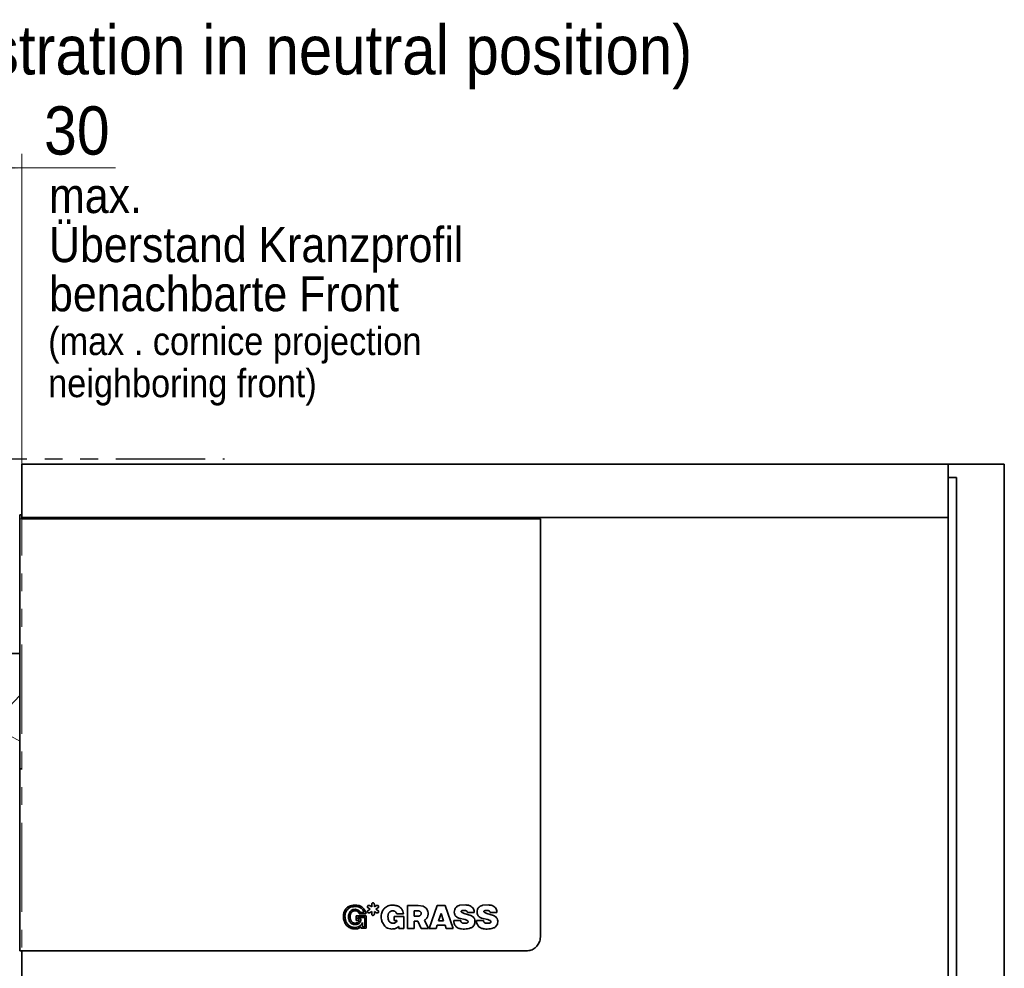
# Model space of a CAD drawing. Header units: millimetres. Extents: x 2 to 420, y 0 to 291.
# Tile 7 of 12: x 123 to 193, y 57 to 124. Entities that reach past the tile are written whole.
import ezdxf

# ---------------------------------------------------------------- set-up
doc = ezdxf.new("R2010")
doc.units = ezdxf.units.MM
doc.linetypes.add('SLD-Durchgehend', pattern=[0])
doc.linetypes.add('SLD-Phantom', pattern=[12.7, 6.35, -1.27, 1.27, -1.27, 1.27, -1.27])
doc.styles.add('SLDTEXTSTYLE1', font='GOTHIC.TTF', dxfattribs={"width": 0.913})
doc.dimstyles.new('SLDDIMSTYLE10', dxfattribs={"dimtxt": 3.439583, "dimasz": 2.5, "dimexe": 0, "dimexo": 0.0625, "dimgap": 0.859896, "dimtad": 1, "dimlfac": 5, "dimrnd": 1e-09, "dimzin": 12, "dimdsep": 46, "dimtxsty": 'SLDTEXTSTYLE1', "dimsah": 1, "dimcen": 0.09, "dimadec": 0, "dimazin": 3, "dimtfac": 1, "dimtofl": 0, "dimtmove": 0, "dimatfit": 3, "dimfxl": 1, "dimfrac": 2, "dimtolj": 1, "dimtzin": 12, "dimarcsym": 0})
doc.dimstyles.new('SLDDIMSTYLE11', dxfattribs={"dimtxt": 3.439583, "dimasz": 2.5, "dimexe": 0, "dimexo": 0.0625, "dimgap": 0.859896, "dimtad": 1, "dimdec": 4, "dimlfac": 5, "dimzin": 12, "dimdsep": 46, "dimtxsty": 'SLDTEXTSTYLE1', "dimsah": 1, "dimcen": 0.09, "dimazin": 3, "dimtfac": 1, "dimtofl": 0, "dimtmove": 0, "dimatfit": 3, "dimfxl": 1, "dimfrac": 2, "dimtolj": 1, "dimtzin": 12, "dimarcsym": 0})

# ---------------------------------------------------------------- blocks, each defined once
blk = doc.blocks.new('_D_20')
at = {"color": 150, "linetype": 'SLD-Durchgehend', "lineweight": 0}
for p, q in [((117.336, 108.603), (117.336, 114.894)), ((123.336, 92.776), (123.336, 114.894)), ((117.336, 113.894), (123.336, 113.894)), ((123.336, 113.894), (129.996, 113.894))]:
    blk.add_line(p, q, dxfattribs=at)
at = {"color": 150, "linetype": 'SLD-Durchgehend', "lineweight": 18}
for points in [[(117.336, 113.894), (119.836, 113.584), (119.836, 114.204)], [(123.336, 113.894), (120.836, 114.204), (120.836, 113.584)]]:
    blk.add_solid(points, dxfattribs=at)
at = {"color": 150, "linetype": 'SLD-Durchgehend', "lineweight": 18, "insert": (124.913, 118.287), "char_height": 3.4396, "attachment_point": 1, "style": 'SLDTEXTSTYLE1'}
blk.add_mtext('30', dxfattribs=at)
blk = doc.blocks.new('_D_21')
at = {"color": 150, "linetype": 'SLD-Durchgehend', "lineweight": 18}
for centre, radius, start, end in [((112.641, 37.122), 6.11, 142.37591, 195.50602), ((112.673, 37.116), 6.11, 322.37591, 15.50602), ((123.336, 91.757), 58.404, 247, 270)]:
    blk.add_arc(centre, radius, start, end, dxfattribs=at)
for points in [[(100.515, 37.996), (102.722, 36.78), (102.952, 37.356)], [(123.336, 33.353), (120.843, 33.716), (120.83, 33.096)]]:
    blk.add_solid(points, dxfattribs=at)
at = {"color": 150, "linetype": 'SLD-Durchgehend', "lineweight": 18, "char_height": 3.4396, "attachment_point": 1, "rotation": 348.94096, "style": 'SLDTEXTSTYLE1'}
for s, insert in [('23°', (111.566, 39.025)), ('~ ', (107.596, 39.801))]:
    blk.add_mtext(s, dxfattribs=dict(at, insert=insert))
blk = doc.blocks.new('_D_22')
at = {"color": 150, "linetype": 'SLD-Durchgehend', "lineweight": 18}
for centre, radius, start, end in [((123.336, 84.75), 39.338, 163, 270), ((94.735, 61.892), 6.11, 100.91575, 154.04585), ((93.84, 63.06), 6.11, 280.91575, 334.04585)]:
    blk.add_arc(centre, radius, start, end, dxfattribs=at)
for points in [[(85.717, 96.252), (84.763, 93.92), (85.361, 93.758)], [(123.336, 45.412), (120.847, 45.801), (120.827, 45.182)]]:
    blk.add_solid(points, dxfattribs=at)
at = {"color": 150, "linetype": 'SLD-Durchgehend', "lineweight": 18, "insert": (92.727, 67.24), "char_height": 3.4396, "attachment_point": 1, "rotation": 307.4808, "style": 'SLDTEXTSTYLE1'}
blk.add_mtext('107°', dxfattribs=at)
blk = doc.blocks.new('SW_NOTE_0_19')
at = {"color": 0, "linetype": 'Continuous', "lineweight": 0, "char_height": 2.5, "attachment_point": 1, "style": 'SLDTEXTSTYLE1'}
for s, insert in [('max. ', (0, 3.193)), ('Überstand Kranzprofil', (0, -0.307)), ('benachbarte Front', (0, -3.807))]:
    blk.add_mtext(s, dxfattribs=dict(at, insert=insert))
blk = doc.blocks.new('SW_NOTE_0_20')
at = {"color": 0, "linetype": 'Continuous', "lineweight": 0, "char_height": 2, "attachment_point": 1, "style": 'SLDTEXTSTYLE1'}
for s, insert in [('(max . cornice projection ', (0, 2.555)), ('neighboring front)', (0, -0.445))]:
    blk.add_mtext(s, dxfattribs=dict(at, insert=insert))

msp = doc.modelspace()

# ---------------------------------------------------------------- linework, layer by layer
at = {"color": 150, "linetype": 'SLD-Phantom', "lineweight": 25}
msp.add_line((117.33588, 93.174644), (137.758998, 93.174644), dxfattribs=at)
at = {"color": 7, "linetype": 'SLD-Durchgehend', "lineweight": 35}
for p, q in [((123.33588, 92.774643), (189.335882, 92.774643)), ((123.33588, 92.774643), (123.33588, 88.974645)), ((189.335882, 92.774643), (193.335879, 92.774643)), ((189.335882, 92.774643), (189.335882, 88.974645)), ((193.335879, 92.774643), (193.335879, 22.774645)), ((189.335882, 91.824644), (189.935881, 91.824644)), ((189.335882, 23.724644), (189.335882, 91.824644)), ((189.935881, 23.724644), (189.935881, 91.824644)), ((123.17588, 89.184545), (123.33588, 89.184545)), ((123.17588, 88.894545), (123.17588, 89.184545)), ((123.17588, 58.094544), (123.17588, 88.894545)), ((123.33588, 88.894545), (123.33588, 88.974645)), ((123.33588, 88.974645), (189.335882, 88.974645)), ((158.21588, 88.974445), (123.33588, 88.974445)), ((155.73588, 88.904544), (123.33588, 88.904544)), ((123.33588, 88.894545), (160.275879, 88.894545)), ((155.73588, 88.894545), (155.73588, 88.904544)), ((160.275879, 88.894545), (160.275879, 59.094544)), ((115.734234, 79.304371), (123.17588, 79.298263)), ((148.000072, 60.97882), (148.161118, 61.071804)), ((148.161118, 61.071804), (148.000075, 61.164787)), ((148.095308, 61.329722), (148.256308, 61.236757)), ((148.256308, 61.236757), (148.256308, 61.422681)), ((148.446741, 61.422681), (148.446741, 61.236715)), ((148.446741, 61.236715), (148.60776, 61.329684)), ((148.702979, 61.16476), (148.541975, 61.071807)), ((148.541975, 61.071807), (148.703015, 60.978819)), ((150.80198, 61.332775), (151.562437, 61.332775)), ((150.80198, 59.694549), (150.80198, 61.332775)), ((151.562437, 61.332775), (151.917067, 61.278176)), ((152.349806, 59.694549), (152.927664, 61.332775)), ((152.927664, 61.332775), (153.496042, 61.332775)), ((153.496042, 61.332775), (154.073974, 59.694549)), ((154.543933, 61.351056), (154.973984, 61.372308)), ((156.166994, 61.351056), (156.597045, 61.372308)), ((146.366307, 60.057387), (146.257897, 60.374411)), ((146.439664, 60.152065), (146.362358, 60.42287)), ((146.670191, 60.809501), (146.614451, 60.616542)), ((146.614451, 60.616542), (146.614881, 60.409602)), ((146.730225, 60.651775), (146.720429, 60.475971)), ((146.720429, 60.475971), (146.749772, 60.331437)), ((146.779784, 60.79086), (146.730225, 60.651775)), ((147.159606, 60.599472), (147.875879, 60.599472)), ((147.159606, 60.261048), (147.159606, 60.599472)), ((147.267815, 60.370272), (147.267815, 60.487572)), ((147.267815, 60.487572), (147.763109, 60.487572)), ((147.483161, 60.370272), (147.267815, 60.370272)), ((147.850014, 60.743197), (147.369495, 60.743197)), ((147.72193, 60.84402), (147.443007, 60.84402)), ((147.763109, 60.487572), (147.763109, 59.81648)), ((147.875879, 60.599472), (147.875879, 59.704638)), ((148.256308, 60.906884), (148.095278, 60.813918)), ((148.256308, 60.720972), (148.256308, 60.906884)), ((148.446741, 60.906892), (148.446741, 60.720972)), ((148.607793, 60.813904), (148.446741, 60.906892)), ((149.464607, 60.77392), (149.426603, 60.661685)), ((149.853933, 60.548783), (150.539735, 60.548783)), ((149.853933, 60.250884), (149.853933, 60.548783)), ((150.52388, 60.733369), (150.049847, 60.733085)), ((150.539735, 60.548783), (150.539735, 59.694544)), ((151.296115, 60.940229), (151.607269, 60.940229)), ((151.296115, 60.581476), (151.296115, 60.940229)), ((151.590958, 60.581476), (151.296115, 60.581476)), ((152.243605, 60.985475), (152.268615, 60.911644)), ((153.02104, 60.245441), (153.203738, 60.75833)), ((153.203738, 60.75833), (153.386318, 60.245441)), ((154.911482, 60.327535), (154.457143, 60.439891)), ((154.882961, 60.984054), (154.692688, 60.968281)), ((154.705387, 60.820979), (154.846665, 60.773189)), ((154.846665, 60.773189), (155.318266, 60.629404)), ((155.556169, 60.831037), (155.075177, 60.831037)), ((155.318266, 60.629404), (155.490485, 60.524349)), ((156.534543, 60.327535), (156.080204, 60.439891)), ((156.506023, 60.984054), (156.315747, 60.968281)), ((156.328448, 60.820979), (156.469726, 60.773189)), ((156.469726, 60.773189), (156.941327, 60.629404)), ((157.179227, 60.831037), (156.698236, 60.831037)), ((156.941327, 60.629404), (157.113546, 60.524349)), ((146.749772, 60.331437), (146.827249, 60.185748)), ((147.363768, 60.261048), (147.159606, 60.261048)), ((147.504687, 59.794563), (147.243918, 59.679263)), ((147.504687, 59.704638), (147.504687, 59.794563)), ((147.875879, 59.704638), (147.504687, 59.704638)), ((147.613385, 59.81648), (147.613385, 60.131484)), ((147.763109, 59.81648), (147.613385, 59.81648)), ((149.19129, 59.863547), (148.991743, 60.190802)), ((150.05838, 60.251092), (149.853933, 60.250884)), ((149.884254, 60.080396), (149.98652, 60.13465)), ((150.19378, 59.694544), (150.193953, 59.843863)), ((150.539735, 59.694544), (150.19378, 59.694544)), ((151.294711, 59.694549), (150.80198, 59.694549)), ((151.294976, 60.216199), (151.294711, 59.694549)), ((151.557773, 60.216199), (151.294976, 60.216199)), ((151.780823, 59.694549), (151.557773, 60.216199)), ((152.300691, 59.694549), (151.780823, 59.694549)), ((152.030003, 60.294917), (152.300691, 59.694549)), ((152.85272, 59.694549), (152.349806, 59.694549)), ((152.927664, 59.923516), (152.85272, 59.694549)), ((153.496042, 59.923516), (152.927664, 59.923516)), ((153.386318, 60.245441), (153.02104, 60.245441)), ((153.570986, 59.694549), (153.496042, 59.923516)), ((154.073974, 59.694549), (153.570986, 59.694549)), ((154.101509, 60.266946), (154.60374, 60.266946)), ((155.05946, 60.273171), (154.911482, 60.327535)), ((155.72457, 60.266946), (156.226802, 60.266946)), ((156.682521, 60.273171), (156.534543, 60.327535)), ((159.27588, 58.094544), (123.17588, 58.094544)), ((123.33588, 26.574643), (123.33588, 58.094544))]:
    msp.add_line(p, q, dxfattribs=at)
at = {"color": 7, "linetype": 'SLD-Phantom', "lineweight": 18}
for p, q in [((123.33588, 92.774643), (193.335879, 92.774643)), ((123.33588, 22.774645), (123.33588, 92.774643)), ((193.335879, 92.774643), (193.335879, 22.774645)), ((123.17588, 89.184545), (123.33588, 89.184545)), ((123.17588, 71.084544), (123.17588, 89.184545)), ((119.61578, 72.54033), (123.17588, 76.291892)), ((121.151297, 74.158428), (123.17588, 73.04422)), ((123.33588, 71.084544), (123.17588, 71.084544)), ((123.17588, 71.084544), (123.17588, 71.044544)), ((123.33588, 71.044544), (123.17588, 71.044544)), ((123.17588, 58.094544), (123.17588, 71.044544)), ((123.256578, 71.044544), (123.256578, 71.084544)), ((123.26588, 71.044544), (123.26588, 71.084544)), ((123.33588, 58.094544), (123.17588, 58.094544)), ((123.33588, 58.094544), (123.17588, 58.094544))]:
    msp.add_line(p, q, dxfattribs=at)
at = {"color": 7, "linetype": 'SLD-Durchgehend', "lineweight": 18}
msp.add_line((123.17588, 88.894545), (123.33588, 88.894545), dxfattribs=at)
at = {"color": 7, "linetype": 'SLD-Durchgehend', "lineweight": 35, "flags": 128}
msp.add_lwpolyline([(158.715176, 88.894545), (158.528024, 88.943701), (158.21588, 88.974445)], dxfattribs=at)
at = {"color": 7, "linetype": 'SLD-Durchgehend', "lineweight": 35}
for points, knots in [([(146.257897, 60.374411), (146.248177, 60.477866), (146.228739, 60.684778), (146.30552, 60.911639), (146.371371, 61.021843), (146.384395, 61.043639)], [0, 0, 0, 0, 0.4451273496, 0.890255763, 1, 1, 1, 1]), ([(146.384395, 61.043639), (146.429111, 61.102082), (146.523111, 61.224942), (146.666379, 61.284221), (146.741496, 61.315301)], [0, 0, 0, 0, 0.475690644, 1, 1, 1, 1]), ([(146.451352, 60.940508), (146.499537, 61.003531), (146.583958, 61.113951), (146.70676, 61.177748), (146.759471, 61.205133)], [0, 0, 0, 0, 0.570762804, 1, 1, 1, 1]), ([(146.741496, 61.315301), (146.867319, 61.342016), (147.053571, 61.38156), (147.239976, 61.351044), (147.300453, 61.341144)], [0, 0, 0, 0, 0.675556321, 1, 1, 1, 1]), ([(146.759471, 61.205133), (146.871687, 61.233369), (147.038468, 61.275335), (147.207726, 61.253817), (147.263102, 61.246777)], [0, 0, 0, 0, 0.672833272, 1, 1, 1, 1]), ([(147.304611, 60.9943), (147.25506, 61.017084), (147.15596, 61.062654), (146.995898, 61.066444), (146.901129, 61.032496), (146.857559, 61.016889)], [0, 0, 0, 0, 0.350758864, 0.701519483, 1, 1, 1, 1]), ([(147.263102, 61.246777), (147.330678, 61.224689), (147.465829, 61.180514), (147.630502, 61.035611), (147.691521, 60.907743), (147.72193, 60.84402)], [0, 0, 0, 0, 0.334066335, 0.668131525, 1, 1, 1, 1]), ([(147.300453, 61.341144), (147.375467, 61.317868), (147.525495, 61.271317), (147.703973, 61.112047), (147.814767, 60.927923), (147.839713, 60.797186), (147.850014, 60.743197)], [0, 0, 0, 0, 0.270004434, 0.540008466, 0.810045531, 1, 1, 1, 1]), ([(148.000075, 61.164787), (147.991327, 61.171053), (147.973832, 61.183586), (147.957355, 61.212055), (147.95068, 61.243828), (147.955047, 61.276166), (147.969834, 61.305199), (147.993404, 61.327703), (148.023109, 61.341151), (148.055511, 61.343939), (148.080019, 61.3379), (148.092363, 61.331297), (148.095308, 61.329722)], [0, 0, 0, 0, 0.107379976, 0.214758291, 0.322147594, 0.429546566, 0.536939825, 0.644319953, 0.751682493, 0.859030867, 0.966375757, 1, 1, 1, 1]), ([(148.256308, 61.422681), (148.257361, 61.433389), (148.259467, 61.454805), (148.275884, 61.483306), (148.300058, 61.504971), (148.330239, 61.517356), (148.362763, 61.519067), (148.394027, 61.509916), (148.420524, 61.490927), (148.439143, 61.464266), (148.446178, 61.440021), (148.446633, 61.426023), (148.446741, 61.422681)], [0, 0, 0, 0, 0.107389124, 0.214780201, 0.322158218, 0.42951773, 0.536863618, 0.644213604, 0.751571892, 0.858940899, 0.966331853, 1, 1, 1, 1]), ([(148.60776, 61.329684), (148.617558, 61.334125), (148.637153, 61.343008), (148.670036, 61.343045), (148.700882, 61.332951), (148.7267, 61.313013), (148.744458, 61.285707), (148.75217, 61.254049), (148.748979, 61.221598), (148.735201, 61.192132), (148.717713, 61.173919), (148.705818, 61.166524), (148.702979, 61.16476)], [0, 0, 0, 0, 0.1073502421, 0.2146911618, 0.3220430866, 0.4293969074, 0.5367757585, 0.6441631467, 0.7515598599, 0.8589546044, 0.966341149, 1, 1, 1, 1]), ([(148.991743, 60.190802), (148.964265, 60.291934), (148.909308, 60.494196), (148.960631, 60.809698), (149.071233, 61.028322), (149.161622, 61.130819), (149.183315, 61.155417)], [0, 0, 0, 0, 0.301593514, 0.603187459, 0.904768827, 1, 1, 1, 1]), ([(149.183315, 61.155417), (149.267022, 61.211951), (149.434436, 61.325017), (149.726549, 61.380224), (149.910616, 61.346221), (149.995622, 61.330517)], [0, 0, 0, 0, 0.349882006, 0.699760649, 1, 1, 1, 1]), ([(149.995622, 61.330517), (150.06617, 61.309941), (150.207265, 61.26879), (150.376613, 61.122685), (150.492097, 60.938712), (150.513599, 60.79979), (150.52388, 60.733369)], [0, 0, 0, 0, 0.255341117, 0.51068347, 0.766051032, 1, 1, 1, 1]), ([(151.917067, 61.278176), (151.972148, 61.254566), (152.082308, 61.207345), (152.18854, 61.094026), (152.229529, 61.013224), (152.243605, 60.985475)], [0, 0, 0, 0, 0.396351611, 0.792700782, 1, 1, 1, 1]), ([(154.216569, 60.605339), (154.191633, 60.660018), (154.14176, 60.769376), (154.141497, 60.952698), (154.183377, 61.085191), (154.22382, 61.15055), (154.232928, 61.16527)], [0, 0, 0, 0, 0.303891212, 0.607782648, 0.911666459, 1, 1, 1, 1]), ([(154.232928, 61.16527), (154.270417, 61.205512), (154.345396, 61.285996), (154.462699, 61.335768), (154.5301, 61.348453), (154.543933, 61.351056)], [0, 0, 0, 0, 0.442821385, 0.885646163, 1, 1, 1, 1]), ([(154.973984, 61.372308), (155.055113, 61.364625), (155.184779, 61.352345), (155.298615, 61.290857), (155.341226, 61.26784)], [0, 0, 0, 0, 0.625679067, 1, 1, 1, 1]), ([(155.341226, 61.26784), (155.383062, 61.23472), (155.466736, 61.16848), (155.541229, 61.023693), (155.560851, 60.90621), (155.556867, 60.842246), (155.556169, 60.831037)], [0, 0, 0, 0, 0.311283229, 0.622569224, 0.933855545, 1, 1, 1, 1]), ([(155.839631, 60.605339), (155.814694, 60.660017), (155.764822, 60.769371), (155.764556, 60.952688), (155.806433, 61.085183), (155.846878, 61.150545), (155.855989, 61.16527)], [0, 0, 0, 0, 0.303881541, 0.607763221, 0.911636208, 1, 1, 1, 1]), ([(155.855989, 61.16527), (155.893479, 61.205513), (155.968459, 61.285998), (156.085763, 61.335769), (156.153162, 61.348453), (156.166994, 61.351056)], [0, 0, 0, 0, 0.442828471, 0.885653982, 1, 1, 1, 1]), ([(156.597045, 61.372308), (156.678175, 61.364625), (156.80784, 61.352345), (156.921675, 61.290856), (156.964284, 61.26784)], [0, 0, 0, 0, 0.625693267, 1, 1, 1, 1]), ([(156.964284, 61.26784), (157.006121, 61.234721), (157.089794, 61.168483), (157.164285, 61.023698), (157.183917, 60.906214), (157.179927, 60.842249), (157.179227, 60.831037)], [0, 0, 0, 0, 0.3112812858, 0.6225625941, 0.9338406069, 1, 1, 1, 1]), ([(146.362358, 60.42287), (146.355342, 60.513666), (146.341424, 60.693762), (146.414913, 60.858716), (146.451352, 60.940508)], [0, 0, 0, 0, 0.504155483, 1, 1, 1, 1]), ([(146.614881, 60.409602), (146.633105, 60.336242), (146.657415, 60.238383), (146.712061, 60.154744), (146.725741, 60.133806)], [0, 0, 0, 0, 0.749654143, 1, 1, 1, 1]), ([(146.857559, 61.016889), (146.812077, 60.98312), (146.735382, 60.926178), (146.689048, 60.84325), (146.670191, 60.809501)], [0, 0, 0, 0, 0.593033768, 1, 1, 1, 1]), ([(146.884244, 60.90609), (146.861233, 60.890413), (146.817087, 60.860337), (146.791861, 60.813353), (146.779784, 60.79086)], [0, 0, 0, 0, 0.521250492, 1, 1, 1, 1]), ([(147.222675, 60.921171), (147.182405, 60.934598), (147.101866, 60.961451), (146.981463, 60.950997), (146.913666, 60.91968), (146.884244, 60.90609)], [0, 0, 0, 0, 0.3614445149, 0.7228875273, 1, 1, 1, 1]), ([(147.369495, 60.743197), (147.359973, 60.770949), (147.340928, 60.826453), (147.285516, 60.887174), (147.241254, 60.91112), (147.222675, 60.921171)], [0, 0, 0, 0, 0.367195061, 0.734391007, 1, 1, 1, 1]), ([(147.443007, 60.84402), (147.416145, 60.884257), (147.377584, 60.942018), (147.321597, 60.98213), (147.304611, 60.9943)], [0, 0, 0, 0, 0.696595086, 1, 1, 1, 1]), ([(147.430603, 60.13454), (147.451371, 60.186418), (147.48191, 60.2627), (147.482858, 60.344199), (147.483161, 60.370272)], [0, 0, 0, 0, 0.680069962, 1, 1, 1, 1]), ([(148.095278, 60.813918), (148.085482, 60.809477), (148.06589, 60.800596), (148.033011, 60.800559), (148.002171, 60.810654), (147.976355, 60.830585), (147.958605, 60.857891), (147.950889, 60.889541), (147.954081, 60.921989), (147.967858, 60.95145), (147.985341, 60.969663), (147.997234, 60.977056), (148.000072, 60.97882)], [0, 0, 0, 0, 0.107344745, 0.214695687, 0.322037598, 0.429396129, 0.536768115, 0.644159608, 0.751561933, 0.858961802, 0.96634801, 1, 1, 1, 1]), ([(148.446741, 60.720972), (148.445688, 60.710264), (148.44358, 60.688849), (148.427165, 60.660345), (148.402988, 60.638682), (148.372806, 60.626297), (148.340281, 60.624587), (148.309019, 60.633739), (148.282524, 60.652728), (148.263903, 60.679387), (148.256875, 60.703633), (148.256417, 60.717631), (148.256308, 60.720972)], [0, 0, 0, 0, 0.107393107, 0.2147835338, 0.3221693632, 0.4295278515, 0.5368823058, 0.6442219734, 0.7515750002, 0.8589433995, 0.9663311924, 1, 1, 1, 1]), ([(148.703015, 60.978819), (148.711762, 60.972553), (148.729256, 60.960022), (148.745728, 60.931555), (148.752401, 60.899787), (148.748037, 60.867452), (148.73325, 60.838423), (148.709684, 60.815922), (148.679981, 60.802477), (148.647582, 60.799689), (148.62308, 60.805729), (148.610737, 60.81233), (148.607793, 60.813904)], [0, 0, 0, 0, 0.107386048, 0.214761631, 0.322151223, 0.429549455, 0.536942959, 0.644323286, 0.751687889, 0.859044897, 0.966384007, 1, 1, 1, 1]), ([(149.426603, 60.661685), (149.418111, 60.583606), (149.404542, 60.458859), (149.440474, 60.3395), (149.453917, 60.294847)], [0, 0, 0, 0, 0.625894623, 1, 1, 1, 1]), ([(149.907833, 60.916849), (149.874051, 60.930845), (149.806485, 60.958838), (149.694612, 60.955343), (149.591366, 60.917396), (149.51114, 60.853056), (149.478647, 60.797797), (149.464607, 60.77392)], [0, 0, 0, 0, 0.210051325, 0.420111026, 0.630148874, 0.840189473, 1, 1, 1, 1]), ([(150.049847, 60.733085), (150.03933, 60.763271), (150.018296, 60.823644), (149.962354, 60.8839), (149.921515, 60.908581), (149.907833, 60.916849)], [0, 0, 0, 0, 0.399398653, 0.798787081, 1, 1, 1, 1]), ([(151.607269, 60.940229), (151.62748, 60.938242), (151.667903, 60.934267), (151.721701, 60.903286), (151.762597, 60.857659), (151.785988, 60.800686), (151.789224, 60.739274), (151.77195, 60.680244), (151.736086, 60.630196), (151.685756, 60.595122), (151.63463, 60.580065), (151.602714, 60.581096), (151.590958, 60.581476)], [0, 0, 0, 0, 0.104339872, 0.208680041, 0.31302616, 0.417386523, 0.521753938, 0.6261201, 0.730481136, 0.834829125, 0.939163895, 1, 1, 1, 1]), ([(152.184084, 60.426788), (152.158103, 60.394024), (152.115065, 60.339752), (152.054146, 60.307643), (152.030003, 60.294917)], [0, 0, 0, 0, 0.603681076, 1, 1, 1, 1]), ([(152.268615, 60.911644), (152.278266, 60.842875), (152.297568, 60.705336), (152.250309, 60.537949), (152.199566, 60.452776), (152.184084, 60.426788)], [0, 0, 0, 0, 0.409988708, 0.819978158, 1, 1, 1, 1]), ([(154.457143, 60.439891), (154.40126, 60.46444), (154.310004, 60.504528), (154.24267, 60.577178), (154.216569, 60.605339)], [0, 0, 0, 0, 0.612367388, 1, 1, 1, 1]), ([(154.639423, 60.92812), (154.636917, 60.922473), (154.631906, 60.91118), (154.631711, 60.892638), (154.636011, 60.881647), (154.638064, 60.876399)], [0, 0, 0, 0, 0.34319161, 0.686365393, 1, 1, 1, 1]), ([(154.638064, 60.876399), (154.650847, 60.861605), (154.670262, 60.839134), (154.696444, 60.825601), (154.705387, 60.820979)], [0, 0, 0, 0, 0.658402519, 1, 1, 1, 1]), ([(154.692688, 60.968281), (154.681158, 60.963005), (154.660375, 60.953497), (154.645877, 60.935937), (154.639423, 60.92812)], [0, 0, 0, 0, 0.554814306, 1, 1, 1, 1]), ([(155.027094, 60.935509), (154.998182, 60.951419), (154.952755, 60.976418), (154.901569, 60.982018), (154.882961, 60.984054)], [0, 0, 0, 0, 0.636464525, 1, 1, 1, 1]), ([(155.075177, 60.831037), (155.074354, 60.845224), (155.072707, 60.873598), (155.054257, 60.910303), (155.035486, 60.927722), (155.027094, 60.935509)], [0, 0, 0, 0, 0.35607946, 0.712150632, 1, 1, 1, 1]), ([(155.490485, 60.524349), (155.522726, 60.482478), (155.587208, 60.398736), (155.620272, 60.265641), (155.616995, 60.185648), (155.615866, 60.158076)], [0, 0, 0, 0, 0.395888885, 0.791773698, 1, 1, 1, 1]), ([(156.080204, 60.439891), (156.024322, 60.46444), (155.933066, 60.504527), (155.865732, 60.577178), (155.839631, 60.605339)], [0, 0, 0, 0, 0.612369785, 1, 1, 1, 1]), ([(156.262481, 60.92812), (156.259977, 60.922473), (156.254969, 60.91118), (156.254768, 60.892639), (156.259068, 60.881648), (156.261122, 60.876399)], [0, 0, 0, 0, 0.343173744, 0.686347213, 1, 1, 1, 1]), ([(156.261122, 60.876399), (156.273906, 60.861605), (156.293323, 60.839135), (156.319505, 60.825601), (156.328448, 60.820979)], [0, 0, 0, 0, 0.658408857, 1, 1, 1, 1]), ([(156.315747, 60.968281), (156.304217, 60.963005), (156.283436, 60.953495), (156.268936, 60.935937), (156.262481, 60.92812)], [0, 0, 0, 0, 0.554785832, 1, 1, 1, 1]), ([(156.650156, 60.935509), (156.621242, 60.95142), (156.575815, 60.976418), (156.52463, 60.982018), (156.506023, 60.984054)], [0, 0, 0, 0, 0.636482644, 1, 1, 1, 1]), ([(156.698236, 60.831037), (156.697413, 60.845224), (156.695769, 60.873597), (156.677317, 60.910301), (156.658547, 60.927721), (156.650156, 60.935509)], [0, 0, 0, 0, 0.356068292, 0.712133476, 1, 1, 1, 1]), ([(157.113546, 60.524349), (157.145786, 60.482479), (157.210265, 60.398739), (157.243334, 60.265645), (157.240057, 60.18565), (157.238927, 60.158076)], [0, 0, 0, 0, 0.395878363, 0.791756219, 1, 1, 1, 1]), ([(146.571174, 59.813932), (146.512573, 59.865838), (146.431692, 59.937478), (146.380428, 60.03149), (146.366307, 60.057387)], [0, 0, 0, 0, 0.724536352, 1, 1, 1, 1]), ([(146.603761, 59.924828), (146.550359, 59.983107), (146.4863, 60.053016), (146.446315, 60.137939), (146.439664, 60.152065)], [0, 0, 0, 0, 0.833653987, 1, 1, 1, 1]), ([(147.243918, 59.679263), (147.15429, 59.666278), (146.975033, 59.640308), (146.739986, 59.704581), (146.617815, 59.783719), (146.571174, 59.813932)], [0, 0, 0, 0, 0.382043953, 0.764087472, 1, 1, 1, 1]), ([(147.199657, 59.784821), (147.12088, 59.775385), (146.963326, 59.756513), (146.75473, 59.818923), (146.646954, 59.894528), (146.603761, 59.924828)], [0, 0, 0, 0, 0.374702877, 0.749402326, 1, 1, 1, 1]), ([(146.725741, 60.133806), (146.763049, 60.095143), (146.832122, 60.023564), (146.925652, 59.990507), (146.968663, 59.975305)], [0, 0, 0, 0, 0.540141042, 1, 1, 1, 1]), ([(146.827249, 60.185748), (146.849833, 60.162062), (146.891115, 60.118766), (146.947105, 60.098232), (146.972465, 60.088932)], [0, 0, 0, 0, 0.547055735, 1, 1, 1, 1]), ([(146.968663, 59.975305), (147.032239, 59.967975), (147.130545, 59.956642), (147.225145, 59.983136), (147.258565, 59.992495)], [0, 0, 0, 0, 0.64672629, 1, 1, 1, 1]), ([(146.972465, 60.088932), (147.018748, 60.079902), (147.110429, 60.062014), (147.199557, 60.089851), (147.243692, 60.103635)], [0, 0, 0, 0, 0.504818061, 1, 1, 1, 1]), ([(147.613385, 60.131484), (147.587123, 60.076883), (147.534599, 59.96768), (147.387957, 59.839609), (147.264642, 59.803729), (147.199657, 59.784821)], [0, 0, 0, 0, 0.321122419, 0.642247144, 1, 1, 1, 1]), ([(147.243692, 60.103635), (147.263228, 60.113958), (147.302299, 60.134605), (147.343601, 60.18792), (147.359909, 60.232931), (147.363326, 60.257829), (147.363768, 60.261048)], [0, 0, 0, 0, 0.317600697, 0.635196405, 0.952839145, 1, 1, 1, 1]), ([(147.258565, 59.992495), (147.29551, 60.01104), (147.363894, 60.045364), (147.409594, 60.106455), (147.430603, 60.13454)], [0, 0, 0, 0, 0.540268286, 1, 1, 1, 1]), ([(149.586713, 59.6601), (149.517703, 59.674764), (149.379683, 59.704093), (149.253837, 59.796349), (149.198751, 59.855531), (149.19129, 59.863547)], [0, 0, 0, 0, 0.463681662, 0.927357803, 1, 1, 1, 1]), ([(149.453917, 60.294847), (149.471195, 60.258375), (149.50575, 60.185432), (149.579459, 60.121874), (149.627545, 60.097294), (149.64, 60.090927)], [0, 0, 0, 0, 0.425616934, 0.851227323, 1, 1, 1, 1]), ([(149.959114, 59.695426), (149.857994, 59.673364), (149.734302, 59.646377), (149.609491, 59.657982), (149.586713, 59.6601)], [0, 0, 0, 0, 0.8175048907, 1, 1, 1, 1]), ([(149.64, 60.090927), (149.67408, 60.079015), (149.742241, 60.05519), (149.828095, 60.062176), (149.873196, 60.076809), (149.884254, 60.080396)], [0, 0, 0, 0, 0.430136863, 0.860286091, 1, 1, 1, 1]), ([(150.193953, 59.843863), (150.149159, 59.80295), (150.07924, 59.739089), (149.990869, 59.706968), (149.959114, 59.695426)], [0, 0, 0, 0, 0.640666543, 1, 1, 1, 1]), ([(149.98652, 60.13465), (150.001668, 60.14808), (150.031962, 60.17494), (150.051952, 60.218802), (150.057124, 60.244787), (150.05838, 60.251092)], [0, 0, 0, 0, 0.430963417, 0.86191291, 1, 1, 1, 1]), ([(154.280829, 59.812132), (154.238058, 59.862003), (154.152515, 59.961745), (154.101758, 60.127539), (154.101575, 60.229869), (154.101509, 60.266946)], [0, 0, 0, 0, 0.389378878, 0.778756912, 1, 1, 1, 1]), ([(154.664838, 59.664401), (154.58386, 59.677903), (154.445078, 59.701043), (154.329125, 59.779467), (154.280829, 59.812132)], [0, 0, 0, 0, 0.583488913, 1, 1, 1, 1]), ([(154.60374, 60.266946), (154.604725, 60.246481), (154.606694, 60.205551), (154.635217, 60.149743), (154.679121, 60.10638), (154.721891, 60.085892), (154.747304, 60.080566), (154.752847, 60.079404)], [0, 0, 0, 0, 0.233701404, 0.467406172, 0.70110694, 0.934797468, 1, 1, 1, 1]), ([(155.307287, 59.728348), (155.162704, 59.689857), (154.950462, 59.633353), (154.73388, 59.656896), (154.664838, 59.664401)], [0, 0, 0, 0, 0.681219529, 1, 1, 1, 1]), ([(154.752847, 60.079404), (154.831719, 60.070299), (154.93094, 60.058845), (155.027854, 60.078621), (155.047729, 60.082677)], [0, 0, 0, 0, 0.794914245, 1, 1, 1, 1]), ([(155.047729, 60.082677), (155.058738, 60.085914), (155.080757, 60.092388), (155.107386, 60.115277), (155.125157, 60.144895), (155.131395, 60.17369), (155.129837, 60.190984), (155.129301, 60.196933)], [0, 0, 0, 0, 0.22101046, 0.442037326, 0.663062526, 0.884101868, 1, 1, 1, 1]), ([(155.129301, 60.196933), (155.123094, 60.210314), (155.11068, 60.237077), (155.083262, 60.261186), (155.064827, 60.270468), (155.05946, 60.273171)], [0, 0, 0, 0, 0.414812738, 0.829622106, 1, 1, 1, 1]), ([(155.615866, 60.158076), (155.610581, 60.106719), (155.600011, 60.004005), (155.520482, 59.868327), (155.417633, 59.774501), (155.33878, 59.741521), (155.307287, 59.728348)], [0, 0, 0, 0, 0.272856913, 0.545712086, 0.818560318, 1, 1, 1, 1]), ([(155.903891, 59.812132), (155.861121, 59.862002), (155.775581, 59.961742), (155.724818, 60.127535), (155.724636, 60.229867), (155.72457, 60.266946)], [0, 0, 0, 0, 0.389371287, 0.778744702, 1, 1, 1, 1]), ([(156.287896, 59.664401), (156.206919, 59.677903), (156.068139, 59.701044), (155.952185, 59.779468), (155.903891, 59.812132)], [0, 0, 0, 0, 0.583496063, 1, 1, 1, 1]), ([(156.226802, 60.266946), (156.227787, 60.246482), (156.229757, 60.205555), (156.258271, 60.149744), (156.302177, 60.106385), (156.344946, 60.085892), (156.370362, 60.080567), (156.375909, 60.079404)], [0, 0, 0, 0, 0.233691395, 0.467378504, 0.701077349, 0.934761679, 1, 1, 1, 1]), ([(156.930345, 59.728348), (156.785758, 59.689856), (156.573516, 59.633353), (156.356934, 59.656896), (156.287896, 59.664401)], [0, 0, 0, 0, 0.6812379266, 1, 1, 1, 1]), ([(156.375909, 60.079404), (156.454783, 60.070299), (156.554003, 60.058844), (156.650915, 60.078621), (156.670788, 60.082677)], [0, 0, 0, 0, 0.794942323, 1, 1, 1, 1]), ([(156.670788, 60.082677), (156.681798, 60.085914), (156.703817, 60.092387), (156.730447, 60.115278), (156.748218, 60.144897), (156.754456, 60.173692), (156.752898, 60.190985), (156.752363, 60.196933)], [0, 0, 0, 0, 0.221029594, 0.442058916, 0.663086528, 0.884122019, 1, 1, 1, 1]), ([(156.752363, 60.196933), (156.746156, 60.210314), (156.733741, 60.237077), (156.706323, 60.261184), (156.687888, 60.270468), (156.682521, 60.273171)], [0, 0, 0, 0, 0.414805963, 0.829615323, 1, 1, 1, 1]), ([(157.238927, 60.158076), (157.233642, 60.10672), (157.223072, 60.004008), (157.143546, 59.868331), (157.040697, 59.774503), (156.961842, 59.741522), (156.930345, 59.728348)], [0, 0, 0, 0, 0.272848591, 0.545695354, 0.818540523, 1, 1, 1, 1]), ([(159.27588, 58.094544), (159.388304, 58.105598), (159.613152, 58.127707), (159.912826, 58.300117), (160.13898, 58.553864), (160.258811, 58.835036), (160.271031, 59.020825), (160.275879, 59.094544)], [0, 0, 0, 0, 0.214693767, 0.429387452, 0.644081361, 0.858775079, 1, 1, 1, 1])]:
    msp.add_open_spline(points, degree=3, knots=knots, dxfattribs=at)

# ---------------------------------------------------------------- block references
at = {"color": 150, "linetype": 'Continuous', "lineweight": 0}
for name, p in [('SW_NOTE_0_19', (125.270413, 109.989419)), ('SW_NOTE_0_20', (125.204425, 100.003934))]:
    msp.add_blockref(name, p, dxfattribs=at)

# ---------------------------------------------------------------- texts
at = {"color": 150, "linetype": 'Continuous', "lineweight": 0, "insert": (114.09445, 124.057785), "char_height": 3.5, "attachment_point": 1, "style": 'SLDTEXTSTYLE1'}
msp.add_mtext('(Illustration in neutral position)', dxfattribs=at)

# ---------------------------------------------------------------- dimensions: what is measured, and where the dimension line sits
at = {"color": 150, "linetype": 'SLD-Durchgehend', "lineweight": 18}
dim = msp.add_linear_dim(base=(123.33588, 113.89353), p1=(117.33588, 108.601535), p2=(123.33588, 92.774644), dimstyle='SLDDIMSTYLE10', dxfattribs=at)
dim.commit()
dim.dimension.update_dxf_attribs({"geometry": '_D_20', "text_midpoint": (127.454435, 113.89353), "dimtype": 160})
for base, line1, line2, text, picture, middle in [((91.016861, 66.741025), ((119.213127, 86.010868), (53.036838, 106.24299)), ((123.33588, 58.474644), (123.33588, 22.774644)), '(<>)', '_D_22', (92.118777, 60.813305)), ((106.644544, 38.294373), ((123.33588, 22.774644), (123.33588, 58.474644)), ((95.785283, 26.852127), (122.823877, 90.551063)), '(~ <>)', '_D_21', (112.132732, 34.437446))]:
    dim = msp.add_angular_dim_2l(base=base, line1=line1, line2=line2, text=text, dimstyle='SLDDIMSTYLE11', dxfattribs=at)
    dim.commit()
    dim.dimension.update_dxf_attribs({"geometry": picture, "text_midpoint": middle, "dimtype": 162})

doc.saveas('drawing.dxf')
